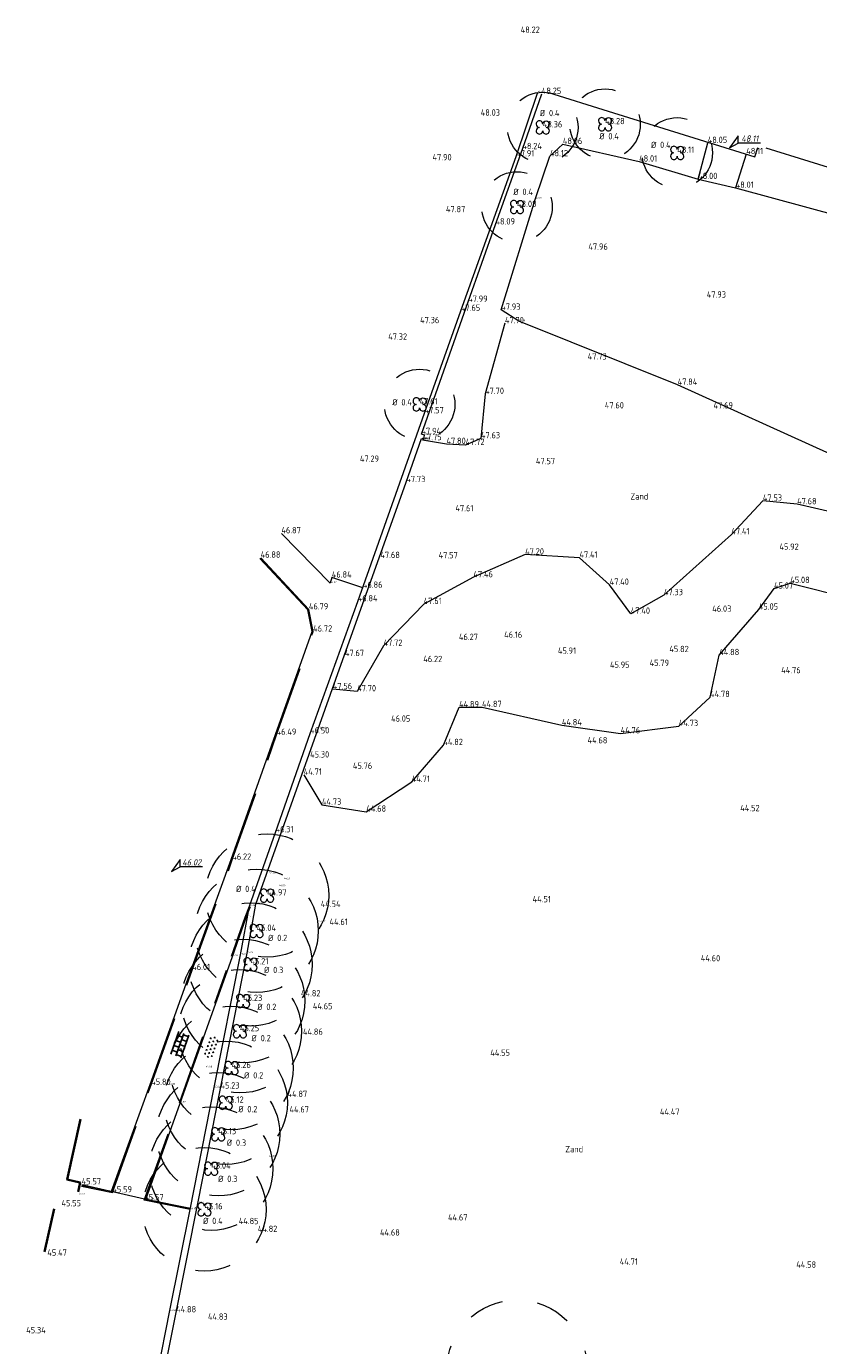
# Model space of a CAD drawing. Header units: metres. Extents: x 186395 to 186519, y 444379 to 444517.
# Tile 4 of 6: x 186400 to 186445, y 444442 to 444517. Entities that reach past the tile are written whole.
import ezdxf
from ezdxf.enums import TextEntityAlignment as Align

# ---------------------------------------------------------------- set-up
doc = ezdxf.new("R2010")
doc.units = ezdxf.units.M
doc.linetypes.add('VH-OPSLUITBAND-SO', pattern=[10, 4, -2, 2, -2])
doc.linetypes.add('ZZ-HIDDEN-SO', pattern=[4, 2, -2])
doc.layers.get('0').update_dxf_attribs({"lineweight": 25})
for name, color, linetype, lineweight in [('B-ME-GR-BOOM_BOOMKRUIN-S', 94, 'Continuous', 18), ('B-ME-GR-BOOM_KRUIN-G', 94, 'ZZ-HIDDEN-SO', 13), ('B-ME-GR-PLANTSOEN-S', 84, 'Continuous', 18), ('B-ME-GW-GROND_ZAND-T18', 7, 'Continuous', 18), ('B-ME-GW-TALUD_KRUIN-G', 30, 'Continuous', 18), ('B-ME-IE-TERREINAFSCHEIDING_KUNSTMATIG_HEKWERK-G', 30, 'IE-TERREINAFSCHEIDING_KUNSTMATIG-SO', 18), ('B-ME-IE-TERREINAFSCHEIDING_KUNSTMATIG_MUUR-G', 10, 'IE-TERREINAFSCHEIDING_KUNSTMATIG-SO', 18), ('B-ME-OG-BEBOUWING_BIJGEBOUW-G', 30, 'Continuous', 18), ('B-ME-OG-BEBOUWING_HOOFDGEBOUW-G', 7, 'Continuous', 35), ('B-ME-VH-HALFVERHARDING_PUIN-G', 130, 'Continuous', 18), ('B-ME-VH-KANTOPSLUITING_ACHTERKANTBAND-G', 250, 'Continuous', 13), ('B-ME-VH-KANTOPSLUITING_OPSLUITBAND_60-G', 150, 'VH-OPSLUITBAND-SO', 18), ('B-ME-VH-KANTVERHARDING_TEGEL-G', 252, 'Continuous', 18), ('B-ME-VH-KLINKERS-G', 252, 'Continuous', 18), ('B-ME-VH-OPENVERHARDING_TEGEL-S', 252, 'Continuous', 25), ('X-XX-AL-HOOGTELABEL_DREMPEL-S', 210, 'Continuous', 18)]:
    doc.layers.add(name, color=color, linetype=linetype, lineweight=lineweight)
doc.layers.add('B-ME-GW-TALUD_TEEN-G', color=7, linetype='Continuous', lineweight=18, true_color=0xa35200)
doc.layers.add('X-XX-AL-HOOGTELABEL_VERBORGEN-T18', color=2, linetype='Continuous', lineweight=18, plot=False)
for name, color, linetype in [('X-XX-AL-MEETPUNT_DATA_HOOGTE-T18', 150, 'Continuous'), ('X-XX-GR-BOOM_HOOGTE-T', 94, 'Continuous'), ('X-XX-GR-BOOM_KRUINBREEDTE-T', 94, 'Continuous'), ('X-XX-GR-BOOM_SOORT-T', 94, 'Continuous'), ('X-XX-GR-BOOM_STAMDIAMETER-T', 94, 'Continuous')]:
    doc.layers.add(name, color=color, linetype=linetype)
doc.styles.add('NLCS-ISO', font='NLCS-ISO.ttf')
doc.styles.add('NLCS-ISO-ANNOTATIVE-T18', font='NLCS-ISO.ttf', dxfattribs={"height": 1.8})
doc.styles.add('NLCS-ISO-M200-T18', font='NLCS-ISO.ttf', dxfattribs={"height": 0.36})
doc.linetypes.add('IE-TERREINAFSCHEIDING_KUNSTMATIG-SO', pattern='A,4,[82,NLCS.SHX,S=0.75,R=90,X=0,Y=0],4,-2', length=10)

# ---------------------------------------------------------------- blocks, each defined once
blk = doc.blocks.new('B-SZZ-HOOGTELABEL_02-SO')
for p, q in [((2.46, 3.44), (0, 0)), ((0, 0), (2.46, 1.31)), ((2.46, 1.31), (2.46, 3.44)), ((8.84, 1.31), (2.46, 1.31))]:
    blk.add_line(p, q)
at = {"style": 'NLCS-ISO', "oblique": 13.5}
blk.add_attdef('...', text='', height=1.8, dxfattribs=at).set_placement((5.77, 2.62), align=Align.MIDDLE)
blk = doc.blocks.new('SGR-BOOM_GBKN_BESCHRIJVING-SO')
for centre, major_axis, start_param, end_param in [((-0.94, 0.94), (-0.663, 0.663), 0.785398, 2.356194), ((-0.94, 0.94), (0.663, 0.663), 5.497787, 8.63938), ((-0.94, -0.94), (0.663, 0.663), 0.785398, 2.356194), ((0.94, 0.94), (0.663, 0.663), 3.926991, 5.497787), ((-0.94, -0.94), (-0.663, 0.663), 0.785398, 3.926991), ((0.94, -0.94), (0.663, 0.663), 2.356194, 5.497787), ((0.94, -0.94), (-0.663, 0.663), 3.926991, 5.497787)]:
    blk.add_ellipse(centre, major_axis=major_axis, ratio=1, start_param=start_param, end_param=end_param)
at = {"extrusion": (0, 0, -1)}
blk.add_ellipse((0.94, 0.94), major_axis=(0.663, 0.663), ratio=1, start_param=3.926991, end_param=7.068583, dxfattribs=at)
at = {"layer": 'X-XX-GR-BOOM_HOOGTE-T', "ltscale": 0.1, "style": 'NLCS-ISO'}
blk.add_attdef('HOOGTE', text='', height=1.8, dxfattribs=at).set_placement((0.28, 3.67), align=Align.MIDDLE_RIGHT)
at = {"layer": 'X-XX-GR-BOOM_KRUINBREEDTE-T', "ltscale": 0.1, "style": 'NLCS-ISO'}
blk.add_attdef('KRUINBREEDTE', text='', height=1.8, dxfattribs=at).set_placement((0.28, 5.67), align=Align.MIDDLE_RIGHT)
at = {"layer": 'X-XX-GR-BOOM_SOORT-T', "ltscale": 0.1, "style": 'NLCS-ISO'}
blk.add_attdef('SOORT', text='', height=1.8, dxfattribs=at).set_placement((0.28, 9.69), align=Align.MIDDLE_RIGHT)
at = {"layer": 'X-XX-GR-BOOM_STAMDIAMETER-T', "ltscale": 0.1, "style": 'NLCS-ISO'}
blk.add_attdef('STAMDIAMETER', text='', height=1.8, dxfattribs=at).set_placement((0.28, 7.68), align=Align.MIDDLE_RIGHT)
blk = doc.blocks.new('SVH-TEGEL-SO')
for p, q in [((-3.39, 1.5), (3.39, 1.5)), ((-3.39, 0), (3.39, 0)), ((-3, 0), (-3, -1.5)), ((-2.25, 1.5), (-2.25, 0)), ((-1.5, 1.62), (-1.5, 1.5)), ((-1.5, 0), (-1.5, -1.5)), ((-0.75, 1.5), (-0.75, 0)), ((0, 1.81), (0, 1.5)), ((0, 0), (0, -1.5)), ((0.75, 1.5), (0.75, 0)), ((1.5, 1.62), (1.5, 1.5)), ((1.5, 0), (1.5, -1.5)), ((2.25, 1.5), (2.25, 0)), ((3, 0), (3, -1.5)), ((-3.39, -1.5), (3.39, -1.5)), ((-0.75, -1.5), (-0.75, -1.77)), ((0.75, -1.5), (0.75, -1.77))]:
    blk.add_line(p, q)
blk = doc.blocks.new('SGR-PLANTSOEN-SO')
at = {"linetype": 'Continuous', "ltscale": 0.1}
for p, q in [((-2.71, 0.1), (-3.06, -0.1)), ((-3.06, 0.1), (-2.71, -0.1)), ((-2.89, 0.2), (-2.89, -0.2)), ((-2.14, 1.1), (-2.48, 0.9)), ((-2.48, 1.1), (-2.14, 0.9)), ((-2.31, 1.2), (-2.31, 0.8)), ((-1.56, 0.1), (-1.91, -0.1)), ((-1.91, 0.1), (-1.56, -0.1)), ((-1.73, 0.2), (-1.73, -0.2)), ((-0.98, 1.1), (-1.33, 0.9)), ((-1.33, 1.1), (-0.98, 0.9)), ((-1.15, 1.2), (-1.15, 0.8)), ((-0.4, 0.1), (-0.75, -0.1)), ((-0.75, 0.1), (-0.4, -0.1)), ((-0.58, 0.2), (-0.58, -0.2)), ((0.17, 1.1), (-0.17, 0.9)), ((-0.17, 1.1), (0.17, 0.9)), ((0, 1.2), (0, 0.8)), ((0.75, 0.1), (0.4, -0.1)), ((0.4, 0.1), (0.75, -0.1)), ((0.58, 0.2), (0.58, -0.2)), ((1.33, 1.1), (0.98, 0.9)), ((0.98, 1.1), (1.33, 0.9)), ((1.15, 1.2), (1.15, 0.8)), ((1.91, 0.1), (1.56, -0.1)), ((1.56, 0.1), (1.91, -0.1)), ((1.73, 0.2), (1.73, -0.2)), ((2.48, 1.1), (2.14, 0.9)), ((2.14, 1.1), (2.48, 0.9)), ((2.31, 1.2), (2.31, 0.8)), ((3.06, 0.1), (2.71, -0.1)), ((2.71, 0.1), (3.06, -0.1)), ((2.89, 0.2), (2.89, -0.2)), ((-2.14, -0.9), (-2.48, -1.1)), ((-2.48, -0.9), (-2.14, -1.1)), ((-2.31, -0.8), (-2.31, -1.2)), ((-0.98, -0.9), (-1.33, -1.1)), ((-1.33, -0.9), (-0.98, -1.1)), ((-1.15, -0.8), (-1.15, -1.2)), ((0.17, -0.9), (-0.17, -1.1)), ((-0.17, -0.9), (0.17, -1.1)), ((0, -0.8), (0, -1.2)), ((1.33, -0.9), (0.98, -1.1)), ((0.98, -0.9), (1.33, -1.1)), ((1.15, -0.8), (1.15, -1.2)), ((2.48, -0.9), (2.14, -1.1)), ((2.14, -0.9), (2.48, -1.1)), ((2.31, -0.8), (2.31, -1.2))]:
    blk.add_line(p, q, dxfattribs=at)

msp = doc.modelspace()

# ---------------------------------------------------------------- linework, layer by layer
at = {"layer": 'B-ME-GR-BOOM_KRUIN-G'}
for centre, radius in [((186429.217, 444510.836), 2), ((186432.754, 444511.019), 2), ((186436.848, 444509.392), 2), ((186427.755, 444506.324), 2), ((186422.229, 444495.123), 2), ((186413.568, 444467.273), 3.5), ((186412.976, 444465.269), 3.5), ((186412.627, 444463.365), 3.5), ((186412.21, 444461.293), 3.5), ((186412.027, 444459.576), 3.5), ((186411.553, 444457.49), 3.5), ((186411.224, 444455.52), 3.5), ((186410.793, 444453.735), 3.5), ((186410.397, 444451.782), 3.5), ((186410.013, 444449.473), 3.5), ((186427.761, 444440.337), 4)]:
    msp.add_circle(centre, radius, dxfattribs=at)
at = {"layer": 'B-ME-GW-TALUD_KRUIN-G'}
msp.add_lwpolyline([(186453.679, 444486.723), (186447.263, 444488.645), (186443.654, 444489.46), (186441.708, 444489.659), (186439.921, 444487.754), (186436.093, 444484.305), (186434.213, 444483.252), (186433.012, 444484.895), (186431.299, 444486.434), (186428.216, 444486.612), (186425.281, 444485.32), (186422.46, 444483.805), (186420.178, 444481.433), (186418.682, 444478.852), (186417.298, 444478.973)], dxfattribs=at)
at = {"layer": 'B-ME-GW-TALUD_TEEN-G'}
for points in [[(186427.069, 444499.726), (186425.941, 444495.722), (186425.706, 444493.2), (186424.839, 444492.824), (186423.751, 444492.881), (186422.389, 444493.096)], [(186415.648, 444474.123), (186416.683, 444472.42), (186419.201, 444472.027), (186421.779, 444473.718), (186423.575, 444475.806), (186424.467, 444477.948), (186425.769, 444477.96), (186430.3, 444476.927), (186433.638, 444476.468), (186436.937, 444476.881), (186438.714, 444478.526), (186439.234, 444480.905), (186441.478, 444483.488), (186442.343, 444484.679), (186443.265, 444484.997), (186446.72, 444484.121)]]:
    msp.add_lwpolyline(points, dxfattribs=at)
at = {"layer": 'B-ME-IE-TERREINAFSCHEIDING_KUNSTMATIG_HEKWERK-G'}
msp.add_lwpolyline([(186403.046, 444450.887), (186406.776, 444450.028), (186409.187, 444449.512)], dxfattribs=at)
at = {"layer": 'B-ME-IE-TERREINAFSCHEIDING_KUNSTMATIG_MUUR-G'}
for points in [[(186441.674, 444427.272), (186441.361, 444425.733), (186432.125, 444427.561), (186421.571, 444429.611), (186410.039, 444431.836), (186409.307, 444432.01), (186408.454, 444432.449), (186407.36, 444433.511), (186406.813, 444434.627), (186406.585, 444435.966), (186406.653, 444436.631), (186408.057, 444443.73), (186409.204, 444449.471), (186410.559, 444456.381), (186412.069, 444463.915), (186412.573, 444466.675), (186414.044, 444470.857), (186416.007, 444476.466), (186418.713, 444483.956), (186422.509, 444494.624), (186424.566, 444500.433), (186427.712, 444509.189), (186428.931, 444512.829)], [(186407.012, 444436.614), (186408.407, 444443.629), (186409.63, 444449.81), (186410.922, 444456.324), (186412.431, 444464.01), (186412.939, 444466.779), (186417.466, 444479.544), (186421.471, 444490.716), (186422.343, 444493.185), (186422.468, 444493.154), (186422.506, 444493.383), (186422.331, 444493.44), (186424.983, 444500.944), (186426.532, 444505.329), (186428.058, 444509.603), (186429.162, 444512.735)]]:
    msp.add_lwpolyline(points, dxfattribs=at)
at = {"layer": 'B-ME-OG-BEBOUWING_BIJGEBOUW-G'}
for points in [[(186429.544, 444512.821), (186432.925, 444511.758), (186441.26, 444509.178), (186441.425, 444509.703)], [(186441.884, 444509.67), (186446.758, 444508.175), (186447.873, 444507.821), (186447.912, 444507.987), (186448.346, 444509.368)]]:
    msp.add_lwpolyline(points, dxfattribs=at)
at = {"layer": 'B-ME-OG-BEBOUWING_HOOFDGEBOUW-G'}
for points in [[(186402.852, 444450.477), (186402.958, 444450.994), (186402.704, 444451.057), (186402.216, 444451.165), (186402.981, 444454.596)], [(186401.487, 444449.503), (186400.944, 444447.069)]]:
    msp.add_lwpolyline(points, dxfattribs=at)
at = {"layer": 'B-ME-VH-HALFVERHARDING_PUIN-G'}
msp.add_lwpolyline([(186445.541, 444492.298), (186436.872, 444496.237), (186427.861, 444499.847), (186426.859, 444500.493), (186428.804, 444506.8), (186429.627, 444509.201), (186430.356, 444509.892), (186434.685, 444508.897), (186438.04, 444507.906), (186440.166, 444507.409), (186446.208, 444505.765)], dxfattribs=at)
at = {"layer": 'B-ME-VH-KANTOPSLUITING_ACHTERKANTBAND-G'}
for points in [[(186403.045, 444450.848), (186404.747, 444450.5), (186406.936, 444456.553), (186409.265, 444463.062), (186411.539, 444469.319), (186414.054, 444476.406), (186416.119, 444482.247), (186415.884, 444483.469), (186413.159, 444486.391)], [(186409.216, 444449.53), (186406.678, 444450.033), (186408.645, 444455.492), (186411.609, 444463.814), (186412.384, 444466.034), (186412.629, 444466.653)]]:
    msp.add_lwpolyline(points, dxfattribs=at)
at = {"layer": 'B-ME-VH-KANTOPSLUITING_OPSLUITBAND_60-G'}
for points in [[(186403.033, 444450.789), (186404.786, 444450.431), (186406.992, 444456.533), (186409.321, 444463.042), (186411.595, 444469.299), (186414.111, 444476.386), (186416.181, 444482.242), (186415.94, 444483.497), (186413.203, 444486.432)], [(186409.204, 444449.471), (186406.598, 444449.988), (186408.589, 444455.512), (186411.552, 444463.834), (186412.328, 444466.055), (186412.573, 444466.675)]]:
    msp.add_lwpolyline(points, dxfattribs=at)
at = {"layer": 'B-ME-VH-KANTVERHARDING_TEGEL-G'}
msp.add_lwpolyline([(186419.005, 444484.724), (186417.241, 444485.305), (186417.15, 444484.996), (186414.381, 444487.814)], dxfattribs=at)
at = {"layer": 'B-ME-VH-KLINKERS-G'}
for points in [[(186438.04, 444507.906), (186438.579, 444509.954)], [(186440.766, 444509.319), (186440.166, 444507.409)]]:
    msp.add_lwpolyline(points, dxfattribs=at)

# ---------------------------------------------------------------- block references
at = {"layer": 'B-ME-GR-BOOM_BOOMKRUIN-S'}
ref = msp.add_blockref('SGR-BOOM_GBKN_BESCHRIJVING-SO', (186429.217, 444510.836), dxfattribs=dict(at, xscale=0.2, yscale=0.2, zscale=0.2))
ref.add_attrib('STAMDIAMETER', '%%C 0.4', dxfattribs={"layer": 'X-XX-GR-BOOM_STAMDIAMETER-T', "ltscale": 0.1, "height": 0.36, "style": 'NLCS-ISO'}).set_placement((186430.164, 444511.653), align=Align.MIDDLE_RIGHT)
ref = msp.add_blockref('SGR-BOOM_GBKN_BESCHRIJVING-SO', (186432.754, 444511.019), dxfattribs=dict(at, xscale=0.2, yscale=0.2, zscale=0.2))
ref.add_attrib('STAMDIAMETER', '%%C 0.4', dxfattribs={"layer": 'X-XX-GR-BOOM_STAMDIAMETER-T', "ltscale": 0.1, "height": 0.36, "style": 'NLCS-ISO'}).set_placement((186433.535, 444510.34), align=Align.MIDDLE_RIGHT)
ref = msp.add_blockref('SGR-BOOM_GBKN_BESCHRIJVING-SO', (186436.848, 444509.392), dxfattribs=dict(at, xscale=0.2, yscale=0.2, zscale=0.2))
ref.add_attrib('STAMDIAMETER', '%%C 0.4', dxfattribs={"layer": 'X-XX-GR-BOOM_STAMDIAMETER-T', "ltscale": 0.1, "height": 0.36, "style": 'NLCS-ISO'}).set_placement((186436.472, 444509.847), align=Align.MIDDLE_RIGHT)
ref = msp.add_blockref('SGR-BOOM_GBKN_BESCHRIJVING-SO', (186427.755, 444506.324), dxfattribs=dict(at, xscale=0.2, yscale=0.2, zscale=0.2))
ref.add_attrib('STAMDIAMETER', '%%C 0.4', dxfattribs={"layer": 'X-XX-GR-BOOM_STAMDIAMETER-T', "ltscale": 0.1, "height": 0.36, "style": 'NLCS-ISO'}).set_placement((186428.657, 444507.185), align=Align.MIDDLE_RIGHT)
ref = msp.add_blockref('SGR-BOOM_GBKN_BESCHRIJVING-SO', (186422.229, 444495.123), dxfattribs=dict(at, xscale=0.2, yscale=0.2, zscale=0.2))
ref.add_attrib('STAMDIAMETER', '%%C 0.4', dxfattribs={"layer": 'X-XX-GR-BOOM_STAMDIAMETER-T', "ltscale": 0.1, "height": 0.36, "style": 'NLCS-ISO'}).set_placement((186421.787, 444495.248), align=Align.MIDDLE_RIGHT)
ref = msp.add_blockref('SGR-BOOM_GBKN_BESCHRIJVING-SO', (186413.568, 444467.273), dxfattribs=dict(at, xscale=0.2, yscale=0.2, zscale=0.2))
ref.add_attrib('STAMDIAMETER', '%%C 0.4', dxfattribs={"layer": 'X-XX-GR-BOOM_STAMDIAMETER-T', "ltscale": 0.1, "height": 0.36, "style": 'NLCS-ISO'}).set_placement((186412.918, 444467.65), align=Align.MIDDLE_RIGHT)
ref = msp.add_blockref('SGR-BOOM_GBKN_BESCHRIJVING-SO', (186412.976, 444465.269), dxfattribs=dict(at, xscale=0.2, yscale=0.2, zscale=0.2))
ref.add_attrib('STAMDIAMETER', '%%C 0.2', dxfattribs={"layer": 'X-XX-GR-BOOM_STAMDIAMETER-T', "ltscale": 0.1, "height": 0.36, "style": 'NLCS-ISO'}).set_placement((186414.715, 444464.867), align=Align.MIDDLE_RIGHT)
ref = msp.add_blockref('SGR-BOOM_GBKN_BESCHRIJVING-SO', (186412.627, 444463.365), dxfattribs=dict(at, xscale=0.2, yscale=0.2, zscale=0.2))
ref.add_attrib('STAMDIAMETER', '%%C 0.3', dxfattribs={"layer": 'X-XX-GR-BOOM_STAMDIAMETER-T', "ltscale": 0.1, "height": 0.36, "style": 'NLCS-ISO'}).set_placement((186414.489, 444463.052), align=Align.MIDDLE_RIGHT)
ref = msp.add_blockref('SGR-BOOM_GBKN_BESCHRIJVING-SO', (186412.21, 444461.293), dxfattribs=dict(at, xscale=0.2, yscale=0.2, zscale=0.2))
ref.add_attrib('STAMDIAMETER', '%%C 0.2', dxfattribs={"layer": 'X-XX-GR-BOOM_STAMDIAMETER-T', "ltscale": 0.1, "height": 0.36, "style": 'NLCS-ISO'}).set_placement((186414.099, 444460.957), align=Align.MIDDLE_RIGHT)
ref = msp.add_blockref('SGR-BOOM_GBKN_BESCHRIJVING-SO', (186412.027, 444459.576), dxfattribs=dict(at, xscale=0.2, yscale=0.2, zscale=0.2))
ref.add_attrib('STAMDIAMETER', '%%C 0.2', dxfattribs={"layer": 'X-XX-GR-BOOM_STAMDIAMETER-T', "ltscale": 0.1, "height": 0.36, "style": 'NLCS-ISO'}).set_placement((186413.777, 444459.184), align=Align.MIDDLE_RIGHT)
ref = msp.add_blockref('SGR-BOOM_GBKN_BESCHRIJVING-SO', (186411.553, 444457.49), dxfattribs=dict(at, xscale=0.2, yscale=0.2, zscale=0.2))
ref.add_attrib('STAMDIAMETER', '%%C 0.2', dxfattribs={"layer": 'X-XX-GR-BOOM_STAMDIAMETER-T', "ltscale": 0.1, "height": 0.36, "style": 'NLCS-ISO'}).set_placement((186413.353, 444457.075), align=Align.MIDDLE_RIGHT)
ref = msp.add_blockref('SGR-BOOM_GBKN_BESCHRIJVING-SO', (186411.224, 444455.52), dxfattribs=dict(at, xscale=0.2, yscale=0.2, zscale=0.2))
ref.add_attrib('STAMDIAMETER', '%%C 0.2', dxfattribs={"layer": 'X-XX-GR-BOOM_STAMDIAMETER-T', "ltscale": 0.1, "height": 0.36, "style": 'NLCS-ISO'}).set_placement((186413.018, 444455.158), align=Align.MIDDLE_RIGHT)
ref = msp.add_blockref('SGR-BOOM_GBKN_BESCHRIJVING-SO', (186410.793, 444453.735), dxfattribs=dict(at, xscale=0.2, yscale=0.2, zscale=0.2))
ref.add_attrib('STAMDIAMETER', '%%C 0.3', dxfattribs={"layer": 'X-XX-GR-BOOM_STAMDIAMETER-T', "ltscale": 0.1, "height": 0.36, "style": 'NLCS-ISO'}).set_placement((186412.379, 444453.257), align=Align.MIDDLE_RIGHT)
ref = msp.add_blockref('SGR-BOOM_GBKN_BESCHRIJVING-SO', (186410.397, 444451.782), dxfattribs=dict(at, xscale=0.2, yscale=0.2, zscale=0.2))
ref.add_attrib('STAMDIAMETER', '%%C 0.3', dxfattribs={"layer": 'X-XX-GR-BOOM_STAMDIAMETER-T', "ltscale": 0.1, "height": 0.36, "style": 'NLCS-ISO'}).set_placement((186411.886, 444451.202), align=Align.MIDDLE_RIGHT)
ref = msp.add_blockref('SGR-BOOM_GBKN_BESCHRIJVING-SO', (186410.013, 444449.473), dxfattribs=dict(at, xscale=0.2, yscale=0.2, zscale=0.2))
ref.add_attrib('STAMDIAMETER', '%%C 0.4', dxfattribs={"layer": 'X-XX-GR-BOOM_STAMDIAMETER-T', "ltscale": 0.1, "height": 0.36, "style": 'NLCS-ISO'}).set_placement((186411.046, 444448.82), align=Align.MIDDLE_RIGHT)
at = {"layer": 'B-ME-GR-PLANTSOEN-S', "xscale": 0.2, "yscale": 0.2, "zscale": 0.2, "rotation": 70.43521330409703}
msp.add_blockref('SGR-PLANTSOEN-SO', (186410.396, 444458.672), dxfattribs=at)
at = {"layer": 'B-ME-VH-OPENVERHARDING_TEGEL-S', "xscale": 0.2, "yscale": 0.2, "zscale": 0.2, "rotation": 70.31619207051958}
msp.add_blockref('SVH-TEGEL-SO', (186408.612, 444458.816), dxfattribs=at)
at = {"layer": 'X-XX-AL-HOOGTELABEL_DREMPEL-S', "xscale": 0.2, "yscale": 0.2, "zscale": 0.2}
for p, values in [((186439.814, 444509.679), {'...': '48.11'}), ((186408.137, 444468.633), {'...': '46.02'})]:
    msp.add_blockref('B-SZZ-HOOGTELABEL_02-SO', p, dxfattribs=at).add_auto_attribs(values)

# ---------------------------------------------------------------- texts
at = {"layer": 'B-ME-GW-GROND_ZAND-T18', "char_height": 0.36, "attachment_point": 1, "style": 'NLCS-ISO-M200-T18'}
for insert in [(186434.192, 444490.092), (186430.494, 444453.068)]:
    msp.add_mtext_dynamic_manual_height_columns('Zand', width=3.047, gutter_width=1.8, heights=[0], dxfattribs=dict(at, insert=insert))
at = {"layer": 'X-XX-AL-HOOGTELABEL_VERBORGEN-T18', "style": 'NLCS-ISO-M200-T18'}
for s, p in [('48.01', (186428.931, 444512.829)), ('48.00', (186428.804, 444506.8)), ('47.86', (186427.861, 444499.847)), ('47.76', (186422.343, 444493.185)), ('47.75', (186422.389, 444493.096)), ('47.85', (186422.468, 444493.154)), ('47.95', (186422.506, 444493.383)), ('46.82', (186417.15, 444484.996)), ('46.42', (186416.564, 444476.743)), ('44.75', (186413.692, 444468.521)), ('44.80', (186414.246, 444467.802)), ('44.51', (186414.528, 444468.195)), ('45.13', (186412.939, 444466.779)), ('46.15', (186412.328, 444466.055)), ('46.16', (186412.573, 444466.675)), ('44.82', (186416.518, 444465.765)), ('46.06', (186411.552, 444463.834)), ('46.07', (186412.069, 444463.915)), ('45.24', (186412.431, 444464.01)), ('45.88', (186410.089, 444457.528)), ('45.81', (186408, 444456.533)), ('45.82', (186410.559, 444456.381)), ('45.77', (186408.589, 444455.512)), ('44.86', (186413.689, 444452.451)), ('45.57', (186403.033, 444450.789)), ('45.57', (186402.897, 444450.306)), ('45.59', (186406.776, 444450.028)), ('45.13', (186409.63, 444449.81)), ('45.59', (186409.187, 444449.512)), ('45.58', (186409.204, 444449.471)), ('45.40', (186408.057, 444443.73))]:
    msp.add_text(s, height=0.1, dxfattribs=at).set_placement(p)
at = {"layer": 'X-XX-AL-MEETPUNT_DATA_HOOGTE-T18', "style": 'NLCS-ISO-ANNOTATIVE-T18'}
for s, p in [('48.22', (186427.964, 444516.201)), ('48.25', (186429.162, 444512.735)), ('48.03', (186425.694, 444511.504)), ('48.36', (186429.217, 444510.836)), ('48.28', (186432.754, 444511.019)), ('48.05', (186438.579, 444509.954)), ('47.91', (186427.712, 444509.189)), ('48.24', (186428.058, 444509.603)), ('48.12', (186429.627, 444509.201)), ('48.06', (186430.356, 444509.892)), ('48.11', (186436.848, 444509.392)), ('48.11', (186440.766, 444509.319)), ('47.90', (186422.957, 444508.968)), ('48.01', (186434.685, 444508.897)), ('48.00', (186438.04, 444507.906)), ('48.01', (186440.166, 444507.409)), ('48.08', (186427.755, 444506.324)), ('47.87', (186423.721, 444506.026)), ('48.09', (186426.532, 444505.329)), ('47.96', (186431.806, 444503.898)), ('47.99', (186424.983, 444500.944)), ('47.93', (186438.525, 444501.182)), ('47.65', (186424.566, 444500.433)), ('47.93', (186426.859, 444500.493)), ('47.36', (186422.253, 444499.731)), ('47.70', (186427.069, 444499.726)), ('47.32', (186420.443, 444498.795)), ('47.73', (186431.766, 444497.672)), ('47.70', (186425.941, 444495.722)), ('47.84', (186436.872, 444496.237)), ('47.61', (186422.229, 444495.123)), ('47.57', (186422.509, 444494.624)), ('47.60', (186432.739, 444494.9)), ('47.69', (186438.908, 444494.893)), ('47.94', (186422.331, 444493.44)), ('47.75', (186422.389, 444493.096)), ('47.80', (186423.751, 444492.881)), ('47.72', (186424.839, 444492.824)), ('47.63', (186425.706, 444493.2)), ('47.29', (186418.837, 444491.87)), ('47.57', (186428.826, 444491.736)), ('47.73', (186421.471, 444490.716)), ('47.61', (186424.259, 444489.062)), ('47.53', (186441.708, 444489.659)), ('47.68', (186443.654, 444489.46)), ('46.87', (186414.381, 444487.814)), ('47.41', (186439.921, 444487.754)), ('45.92', (186442.649, 444486.879)), ('46.88', (186413.203, 444486.432)), ('47.68', (186419.998, 444486.413)), ('47.57', (186423.305, 444486.398)), ('47.20', (186428.216, 444486.612)), ('47.41', (186431.299, 444486.434)), ('46.84', (186417.241, 444485.305)), ('47.46', (186425.281, 444485.32)), ('46.86', (186419.005, 444484.724)), ('47.40', (186433.012, 444484.895)), ('45.07', (186442.343, 444484.679)), ('45.08', (186443.265, 444484.997)), ('46.84', (186418.713, 444483.956)), ('47.61', (186422.46, 444483.805)), ('47.33', (186436.093, 444484.305)), ('46.79', (186415.94, 444483.497)), ('47.40', (186434.213, 444483.252)), ('46.03', (186438.838, 444483.362)), ('45.05', (186441.478, 444483.488)), ('46.72', (186416.181, 444482.242)), ('46.27', (186424.455, 444481.763)), ('46.16', (186427.023, 444481.888)), ('47.67', (186417.984, 444480.85)), ('47.72', (186420.178, 444481.433)), ('45.91', (186430.075, 444480.982)), ('45.82', (186436.402, 444481.076)), ('44.88', (186439.234, 444480.905)), ('46.22', (186422.434, 444480.51)), ('45.95', (186433.033, 444480.184)), ('45.79', (186435.282, 444480.291)), ('44.76', (186442.75, 444479.878)), ('47.56', (186417.298, 444478.973)), ('47.70', (186418.682, 444478.852)), ('44.78', (186438.714, 444478.526)), ('44.89', (186424.467, 444477.948)), ('44.87', (186425.769, 444477.96)), ('46.05', (186420.606, 444477.131)), ('46.49', (186414.111, 444476.386)), ('46.50', (186416.007, 444476.466)), ('44.84', (186430.3, 444476.927)), ('44.76', (186433.638, 444476.468)), ('44.73', (186436.937, 444476.881)), ('44.82', (186423.575, 444475.806)), ('44.68', (186431.758, 444475.901)), ('45.30', (186416.01, 444475.098)), ('44.71', (186415.648, 444474.123)), ('45.76', (186418.438, 444474.456)), ('44.71', (186421.779, 444473.718)), ('44.73', (186416.683, 444472.42)), ('44.68', (186419.201, 444472.027)), ('44.52', (186440.425, 444472.056)), ('46.31', (186414.044, 444470.857)), ('46.22', (186411.595, 444469.299)), ('44.97', (186413.568, 444467.273)), ('44.54', (186416.615, 444466.616)), ('44.51', (186428.639, 444466.889)), ('45.04', (186412.976, 444465.269)), ('44.61', (186417.111, 444465.606)), ('44.60', (186438.187, 444463.539)), ('46.01', (186409.321, 444463.042)), ('45.21', (186412.627, 444463.365)), ('45.23', (186412.21, 444461.293)), ('44.82', (186415.49, 444461.551)), ('44.65', (186416.166, 444460.82)), ('45.25', (186412.027, 444459.576)), ('44.86', (186415.604, 444459.372)), ('44.55', (186426.239, 444458.179)), ('45.26', (186411.553, 444457.49)), ('45.80', (186406.992, 444456.533)), ('45.23', (186410.922, 444456.324)), ('45.12', (186411.224, 444455.52)), ('44.87', (186414.729, 444455.842)), ('44.67', (186414.839, 444454.967)), ('44.47', (186435.866, 444454.833)), ('45.13', (186410.793, 444453.735)), ('45.04', (186410.397, 444451.782)), ('45.57', (186403.046, 444450.887)), ('45.59', (186404.786, 444450.431)), ('45.55', (186401.899, 444449.647)), ('45.57', (186406.598, 444449.988)), ('45.16', (186410.013, 444449.473)), ('44.85', (186411.96, 444448.633)), ('44.67', (186423.839, 444448.841)), ('44.82', (186413.042, 444448.193)), ('44.68', (186419.978, 444447.987)), ('45.47', (186401.095, 444446.844)), ('44.71', (186433.588, 444446.332)), ('44.58', (186443.605, 444446.163)), ('44.88', (186408.407, 444443.629)), ('44.83', (186410.213, 444443.211)), ('45.34', (186399.896, 444442.445))]:
    msp.add_text(s, height=0.36, dxfattribs=at).set_placement(p)

doc.saveas('drawing.dxf')
